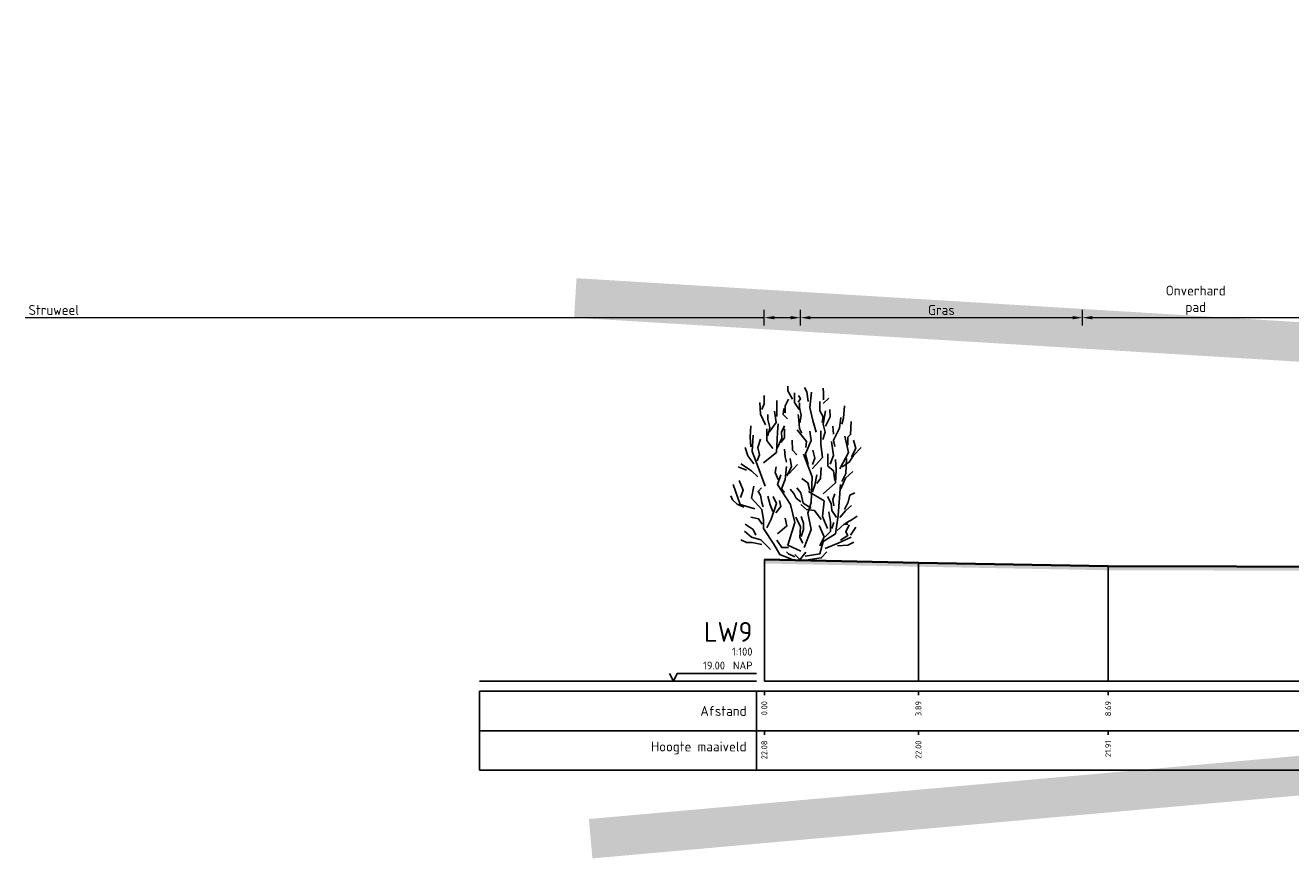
# Model space of a CAD drawing. Header units: metres. Extents: x 173015 to 189682, y 346605 to 348504.
# Tile 171 of 212: x 189079 to 189111, y 348235 to 348256. Entities that reach past the tile are written whole.
import ezdxf
from ezdxf.enums import TextEntityAlignment as Align

# ---------------------------------------------------------------- set-up
doc = ezdxf.new("R2010")
doc.units = ezdxf.units.M
doc.header["$PDMODE"] = 35
doc.header["$PDSIZE"] = 0.075
for name, color, linetype, lineweight in [('B-ME-GR-HEESTER-SD', 252, 'Continuous', 25), ('X-ME-AL-PROFIEL_HUIDIG MAAIVELD-GD', 252, 'Continuous', 0), ('X-XX-AL-DETAIL1-M-B', 252, 'Continuous', 18), ('X-XX-AL-DWARSPROFIEL_PROFIELLIJN MAAIVELD-GD', 8, 'Continuous', 35), ('X-XX-AL-HULPGEOMETRIE-G', 50, 'Continuous', 25)]:
    doc.layers.add(name, color=color, linetype=linetype, lineweight=lineweight)
doc.layers.add('X-ME-AL-PROFIELRASTER-S', color=7, linetype='Continuous')
doc.styles.add('NLCS-ISO-ANNOTATIVE-T18', font='NLCS-ISO.ttf', dxfattribs={"height": 1.8})
doc.styles.add('NLCS-ISO-M100-T25', font='NLCS-ISO.ttf', dxfattribs={"height": 0.25})
doc.dimstyles.new('NLCS-M100-T25-PIJL_L3_H2', dxfattribs={"dimscale": 0.1, "dimtxt": 2.5, "dimasz": 2.5, "dimexe": 2, "dimexo": 2, "dimgap": 0.7, "dimtad": 1, "dimdec": 3, "dimzin": 0, "dimdsep": 46, "dimtxsty": 'NLCS-ISO-M100-T25', "dimcen": 0, "dimdle": 2, "dimclrd": 256, "dimclre": 256, "dimclrt": 256, "dimazin": 0, "dimtfac": 1, "dimtdec": 3, "dimtofl": 0, "dimtmove": 0, "dimatfit": 3, "dimfxl": 2, "dimfxlon": 1, "dimtfillclr": 256, "dimtolj": 1, "dimtzin": 0, "dimlwd": -1, "dimlwe": -1, "dimarcsym": 0})

# ---------------------------------------------------------------- blocks, each defined once
blk = doc.blocks.new('SAL-PROFIELRASTER-D')
at = {"color": 0, "linetype": 'ByBlock', "lineweight": -2, "flags": 128}
for points in [[(-2, 0), (-72, 0)], [(-24, 2), (-23, 0), (-22, 2), (-2, 2)], [(-72, -12.5), (-72, -2.5)], [(0, -2.5), (-72, -2.5)], [(-2, -12.5), (-2, -2.5)], [(0, -12.5), (-72, -12.5)]]:
    blk.add_lwpolyline(points, dxfattribs=at)
at = {"color": 0, "linetype": 'ByBlock', "lineweight": -2, "style": 'NLCS-ISO-ANNOTATIVE-T18'}
blk.add_text('NAP', height=2, dxfattribs=at).set_placement((-3, 3), align=Align.RIGHT)
blk.add_text('Afstand', height=2.5, dxfattribs=at).set_placement((-4.5, -7.5), align=Align.MIDDLE_RIGHT)
for tag, height, p in [('PROFIELNR', 5, (-3, 10)), ('SCHAAL', 2, (-3, 6.5)), ('NAP', 2, (-9.94, 3))]:
    blk.add_attdef(tag, text='', height=height, dxfattribs=at).set_placement(p, align=Align.RIGHT)
blk = doc.blocks.new('SAL-PROFIELRASTER_BALK_EIND1-D')
at = {"color": 0, "linetype": 'ByBlock', "lineweight": -2, "flags": 128}
for points in [[(0, 0), (1, 0)], [(0, -2.5), (1, -2.5)], [(0, -12.5), (1, -12.5)]]:
    blk.add_lwpolyline(points, dxfattribs=at)
blk = doc.blocks.new('SAL-PROFIELRASTER_BALK-D')
at = {"color": 0, "linetype": 'ByBlock', "lineweight": -2}
for p, q in [((-72, -12.5), (-72, -2.5)), ((-2, -2.5), (-2, -12.5)), ((0, -12.5), (-72, -12.5))]:
    blk.add_line(p, q, dxfattribs=at)
at = {"color": 0, "linetype": 'ByBlock', "lineweight": -2, "style": 'NLCS-ISO-ANNOTATIVE-T18'}
for tag, height, p in [('TITEL1', 2.5, (-4.5, -6.5)), ('TITEL2', 1.5, (-4.5, -9.5))]:
    blk.add_attdef(tag, text='', height=height, dxfattribs=at).set_placement(p, align=Align.MIDDLE_RIGHT)
blk = doc.blocks.new('SAL-PROFIELRASTER_BALK_EIND2-D')
at = {"color": 0, "linetype": 'ByBlock', "lineweight": -2}
blk.add_line((1, -12.5), (0, -12.5), dxfattribs=at)
blk = doc.blocks.new('SAL-PROFIELRASTER_BALK_DATA-D')
at = {"color": 0, "linetype": 'ByBlock', "lineweight": -2}
blk.add_lwpolyline([(0, -3.5), (0, -2.5)], dxfattribs=at)
at = {"color": 0, "linetype": 'ByBlock', "lineweight": -2, "style": 'NLCS-ISO-ANNOTATIVE-T18'}
blk.add_attdef('GETAL', text='', height=1.5, rotation=90, dxfattribs=at).set_placement((0.75, -5), align=Align.RIGHT)
blk = doc.blocks.new('SAL-PROFIELRASTER_AANHAAL-D')
at = {"color": 9, "linetype": 'ByBlock', "lineweight": -2, "flags": 128}
blk.add_lwpolyline([(0, 1), (0, 0)], dxfattribs=at)
blk = doc.blocks.new('*D68')
at = {"layer": 'Defpoints', "color": 0, "transparency": 16777216}
for p in [(189105.837, 348248.232), (189105.837, 348236.713), (189111.567, 348236.713)]:
    blk.add_point(p, dxfattribs=at)
at = {"layer": 'X-XX-AL-DETAIL1-M-B', "transparency": 16777216}
for p, q in [((189105.837, 348248.032), (189105.837, 348248.432)), ((189111.317, 348248.232), (189106.087, 348248.232)), ((189111.567, 348248.032), (189111.567, 348248.432))]:
    blk.add_line(p, q, dxfattribs=at)
for points in [[(189106.087, 348248.273), (189106.087, 348248.19), (189105.837, 348248.232)], [(189111.317, 348248.273), (189111.317, 348248.19), (189111.567, 348248.232)]]:
    blk.add_solid(points, dxfattribs=at)
at = {"layer": 'X-XX-AL-DETAIL1-M-B', "transparency": 16777216, "insert": (189108.702, 348248.672), "char_height": 0.25, "attachment_point": 5, "style": 'NLCS-ISO-M100-T25'}
blk.add_mtext('\\A1;Onverhard \\Ppad', dxfattribs=at)
blk = doc.blocks.new('*D69')
at = {"layer": 'Defpoints', "color": 0, "transparency": 16777216}
for p in [(189098.709, 348248.232), (189098.709, 348236.713), (189105.837, 348236.713)]:
    blk.add_point(p, dxfattribs=at)
at = {"layer": 'X-XX-AL-DETAIL1-M-B', "transparency": 16777216}
for p, q in [((189098.709, 348248.032), (189098.709, 348248.432)), ((189105.587, 348248.232), (189098.959, 348248.232)), ((189105.837, 348248.032), (189105.837, 348248.432))]:
    blk.add_line(p, q, dxfattribs=at)
for points in [[(189098.959, 348248.273), (189098.959, 348248.19), (189098.709, 348248.232)], [(189105.587, 348248.273), (189105.587, 348248.19), (189105.837, 348248.232)]]:
    blk.add_solid(points, dxfattribs=at)
at = {"layer": 'X-XX-AL-DETAIL1-M-B', "transparency": 16777216, "insert": (189102.273, 348248.427), "char_height": 0.25, "attachment_point": 5, "style": 'NLCS-ISO-M100-T25'}
blk.add_mtext('\\A1;Gras', dxfattribs=at)
blk = doc.blocks.new('SGR-HEESTER_S01_E_ZIJ-D')
blk.add_line((-0.166, 0), (0.141, 0))
at = {"flags": 128}
for points in [[(-0.975, 3.816), (-0.916, 3.956), (-0.916, 4.168)], [(-0.2, 4.074), (-0.317, 4.285), (-0.317, 4.402)], [(-0.035, 3.816), (-0.153, 3.992), (-0.153, 4.238)], [(-0.059, 4.003), (0, 4.086), (-0.047, 4.168)], [(0.2, 4.015), (0.164, 4.261), (0.106, 4.367)], [(0.399, 3.241), (0.317, 3.534), (0.235, 3.863), (0.282, 4.25)], [(0.587, 4.062), (0.587, 4.226), (0.575, 4.355)], [(-0.881, 3.429), (-1.01, 3.698), (-1.022, 3.992)], [(-0.599, 3.64), (-0.599, 3.886), (-0.599, 4.039)], [(-0.329, 3.581), (-0.434, 3.687), (-0.423, 3.839)], [(-0.387, 3.734), (-0.387, 3.91), (-0.305, 4.074)], [(-0.012, 3.476), (0.023, 3.663), (-0.023, 3.863), (-0.023, 3.98)], [(0.552, 3.487), (0.575, 3.628), (0.493, 3.781), (0.493, 4.015)], [(0.575, 3.968), (0.716, 4.097)], [(1.045, 3.44), (1.092, 3.593), (1.115, 3.91)], [(-0.822, 3.147), (-0.775, 3.358), (-0.822, 3.558), (-0.822, 3.687)], [(-0.787, 3.241), (-0.611, 3.487), (-0.658, 3.769)], [(0.035, 3.217), (-0.023, 3.335), (-0.047, 3.64), (-0.059, 3.687)], [(0.564, 3.053), (0.622, 3.241), (0.575, 3.44), (0.634, 3.781)], [(0.634, 3.393), (0.751, 3.628), (0.74, 3.816)], [(0.869, 2.877), (0.834, 3.041), (0.986, 3.346), (1.022, 3.616)], [(-1.256, 2.866), (-1.268, 3.112), (-1.256, 3.405)], [(-0.933, 2.465), (-0.604, 2.728), (-0.582, 3.231), (-0.56, 3.45)], [(-0.693, 2.83), (-0.845, 3.03), (-0.845, 3.323)], [(-0.599, 2.819), (-0.47, 3.088), (-0.481, 3.241), (-0.399, 3.405)], [(-0.493, 2.983), (-0.399, 3.1), (-0.399, 3.323)], [(0.141, 2.854), (0.153, 3.006), (-0.082, 3.3)], [(0.2, 2.431), (0.129, 2.69), (0.27, 3.03), (0.235, 3.264)], [(0.294, 2.312), (0.557, 2.597), (0.513, 2.925), (0.513, 3.275)], [(0.834, 3.194), (0.822, 3.393)], [(1.198, 2.912), (1.198, 3.112), (1.268, 3.182), (1.28, 3.511)], [(-0.889, 1.874), (-1.064, 2.356), (-1.218, 2.75), (-1.196, 3.166)], [(-1.092, 2.514), (-1.033, 2.666), (-1.08, 2.854), (-1.01, 3.065)], [(-0.094, 2.666), (-0.2, 2.783), (-0.211, 3.041)], [(0.751, 2.431), (0.834, 2.654), (0.787, 3.006)], [(0.995, 2.312), (1.214, 2.728), (1.126, 3.144)], [(1.292, 2.619), (1.397, 2.83), (1.339, 3.041)], [(-1.174, 2.443), (-1.327, 2.643), (-1.397, 2.854)], [(-0.352, 2.478), (-0.387, 2.619), (-0.399, 2.807)], [(-0.341, 2.138), (-0.223, 2.361), (-0.258, 2.572)], [(0.097, 0.321), (0.272, 0.78), (0.184, 1.196), (0.272, 1.459), (0.294, 2.115), (0.075, 2.684)], [(0.305, 2.42), (0.364, 2.584), (0.317, 2.783)], [(0.869, 2.021), (0.834, 2.267), (0.693, 2.385), (0.693, 2.69)], [(1.045, 1.997), (1.151, 2.197), (1.162, 2.572)], [(1.057, 2.361), (1.233, 2.478), (1.339, 2.654), (1.538, 2.854)], [(-1.362, 2.279), (-1.573, 2.361)], [(-1.08, 2.115), (-1.233, 2.267), (-1.503, 2.443)], [(-0.564, 2.044), (-0.634, 2.22), (-0.611, 2.361)], [(-0.399, 1.716), (-0.481, 1.81), (-0.387, 2.044), (-0.352, 2.373)], [(-0.294, 2.185), (-0.07, 2.42)], [(0.411, 1.939), (0.505, 2.068), (0.528, 2.349)], [(0.579, 1.677), (0.885, 1.962), (0.907, 2.29), (0.885, 2.553)], [(1.022, 1.81), (1.139, 2.08), (1.327, 2.244)], [(-1.515, 1.587), (-1.444, 1.775), (-1.55, 2.021)], [(0.009, 0.233), (-0.319, 0.386), (-0.144, 0.955), (-0.254, 1.415), (-0.582, 1.918), (-0.495, 2.159)], [(0.235, 1.763), (0.188, 1.962), (0.035, 2.068)], [(0.305, 1.728), (0.364, 1.904), (0.411, 2.162)], [(-1.432, 1.34), (-1.597, 1.423), (-1.714, 1.528), (-1.761, 1.634)], [(-1.152, 1.305), (-1.524, 1.415), (-1.7, 1.918)], [(-0.166, 0), (-0.517, 0.145), (-0.67, 0.408), (-0.933, 0.802), (-0.933, 1.021), (-0.977, 1.284), (-1.24, 1.568), (-1.174, 1.874)], [(-0.939, 1.352), (-0.975, 1.458), (-1.01, 1.645), (-1.069, 1.739), (-0.986, 1.833)], [(-0.845, 0.824), (-0.736, 1.043), (-0.604, 1.437), (-0.692, 1.612)], [(-0.693, 1.235), (-0.763, 1.399), (-0.822, 1.622)], [(0.012, 1.481), (-0.106, 1.575), (-0.164, 1.692), (-0.258, 1.798)], [(0.27, 1.317), (0.07, 1.446), (0.012, 1.704), (-0.094, 1.833)], [(0.119, 0.102), (0.491, 0.167), (0.579, 0.474), (0.885, 0.671), (0.951, 1.13), (1.017, 1.918)], [(0.688, 0.802), (0.557, 1.108), (0.601, 1.502), (0.206, 1.743)], [(0.916, 1.082), (0.798, 1.258), (0.775, 1.434), (0.681, 1.61)], [(0.845, 1.376), (0.822, 1.54), (0.869, 1.681)], [(1.115, 1.282), (1.209, 1.47), (1.245, 1.645), (1.374, 1.704)], [(-0.622, 1.2), (-0.493, 1.364), (-0.528, 1.516)], [(0.528, 1.035), (0.446, 1.129), (0.352, 1.258), (0.153, 1.282), (0.012, 1.411)], [(0.998, 1.082), (1.139, 1.247), (1.292, 1.387)], [(-0.963, 0.918), (-1.057, 1.047), (-1.256, 1.094)], [(-0.582, 0.671), (-0.341, 0.868), (-0.385, 1.065)], [(0.059, 0.437), (-0.012, 0.578), (0, 0.848), (-0.117, 1.094)], [(0.023, 0.601), (0.082, 0.777), (0.082, 0.942), (0.023, 1.106)], [(0.622, 0.59), (0.763, 0.73), (0.763, 0.977), (0.716, 1.223)], [(1.139, 0.942), (1.28, 1.012), (1.432, 1.118)], [(-0.758, 0.277), (-0.999, 0.518), (-1.24, 0.583), (-1.415, 0.736)], [(-1.127, 0.637), (-1.198, 0.777), (-1.397, 0.918)], [(0.493, 0.367), (0.599, 0.59), (0.47, 0.883)], [(0.798, 0.801), (0.845, 0.953)], [(0.928, 0.754), (1.104, 0.918), (1.198, 0.918)], [(1.01, 0.508), (1.198, 0.625), (1.151, 0.719), (1.233, 0.895)], [(1.268, 0.637), (1.397, 0.836)], [(-0.975, 0.402), (-1.221, 0.449), (-1.362, 0.449), (-1.503, 0.519)], [(-0.305, 0.32), (-0.47, 0.32), (-0.599, 0.508)], [(0.622, 0.299), (0.951, 0.43), (1.28, 0.583)], [(0.939, 0.367), (1.198, 0.379), (1.35, 0.461)], [(-0.141, 0.085), (-0.305, 0.167), (-0.352, 0.214)], [(0, 0), (-0.141, 0.144)], [(-0.023, 0), (0.141, 0.203)], [(0.141, 0), (0.528, 0.062), (0.669, 0.214)]]:
    blk.add_lwpolyline(points, dxfattribs=at)
blk = doc.blocks.new('*D70')
at = {"layer": 'Defpoints', "color": 0, "transparency": 16777216}
for p in [(189097.797, 348248.232), (189097.797, 348236.713), (189098.709, 348236.713)]:
    blk.add_point(p, dxfattribs=at)
at = {"layer": 'X-XX-AL-DETAIL1-M-B', "transparency": 16777216}
for p, q in [((189097.797, 348248.232), (189079.117, 348248.232)), ((189097.797, 348248.032), (189097.797, 348248.432)), ((189098.459, 348248.232), (189098.047, 348248.232)), ((189098.709, 348248.032), (189098.709, 348248.432))]:
    blk.add_line(p, q, dxfattribs=at)
for points in [[(189098.047, 348248.273), (189098.047, 348248.19), (189097.797, 348248.232)], [(189098.459, 348248.273), (189098.459, 348248.19), (189098.709, 348248.232)]]:
    blk.add_solid(points, dxfattribs=at)
at = {"layer": 'X-XX-AL-DETAIL1-M-B', "transparency": 16777216, "insert": (189079.837, 348248.427), "char_height": 0.25, "attachment_point": 5, "style": 'NLCS-ISO-M100-T25'}
blk.add_mtext('\\A1;Struweel', dxfattribs=at)

msp = doc.modelspace()

# ---------------------------------------------------------------- hatches: boundary and pattern name
at = {"layer": 'X-ME-AL-PROFIEL_HUIDIG MAAIVELD-GD'}
h = msp.add_hatch(dxfattribs=at)
h.set_pattern_fill('AGR-MAAIVELD', color=256, scale=0.05, pattern_type=2)
h.set_pattern_definition([(45, (2368.14905, 368.7254), (-0.25000007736, 0.25000007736), []), (45, (2368.11333, 368.7611), (0, 0.50000015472), [0.3535535, -0.3535535]), (45, (2368.07762, 368.7968), (0, 0.50000015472), [0.3535535, -0.3535535]), (45, (2368.0414, 368.83303), (0, 0.50000015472), [0.3535535, -0.3535535]), (45, (2368.0062, 368.86824), (0, 0.50000015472), [0.3535535, -0.3535535]), (45, (2367.97048, 368.90396), (0, 0.50000015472), [0.3535535, -0.3535535]), (45, (2367.93476, 368.93967), (0, 0.50000015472), [0.3535535, -0.3535535]), (315, (2368.14905, 368.7254), (0.25000007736, 0.25000007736), []), (315, (2368.18476, 368.7611), (0.50000015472, -1e-16), [0.3535535, -0.3535535]), (315, (2368.22048, 368.7968), (0.50000015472, -1e-16), [0.3535535, -0.3535535]), (315, (2368.2567, 368.83303), (0.50000015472, -1e-16), [0.3535535, -0.3535535]), (315, (2368.2919, 368.86824), (0.50000015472, -1e-16), [0.3535535, -0.3535535]), (315, (2368.32762, 368.90396), (0.50000015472, -1e-16), [0.3535535, -0.3535535]), (315, (2368.36333, 368.93967), (0.50000015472, -1e-16), [0.3535535, -0.3535535])])
h.paths.add_polyline_path([(189309.1081, 348242.3459), (189309.1081, 348242.2459), (189306.2263, 348242.2149), (189303.4111, 348242.1849), (189300.8771, 348242.1079), (189298.1284, 348242.0649), (189295.1163, 348242.0529), (189291.9557, 348242.0129), (189289.2109, 348241.9919), (189286.6216, 348242.0109), (189283.9774, 348242.0669), (189281.4159, 348242.0469), (189278.9863, 348242.0519), (189276.253, 348242.0749), (189273.6076, 348242.0449), (189270.7838, 348242.0749), (189267.9844, 348242.1119), (189265.3376, 348242.1159), (189262.9408, 348242.1199), (189260.4099, 348242.1349), (189257.6158, 348242.1409), (189254.8556, 348242.1219), (189251.6034, 348242.1169), (189248.7069, 348242.1089), (189246.0372, 348242.1029), (189243.1956, 348242.0799), (189238.7217, 348242.1789), (189233.5051, 348242.0749), (189229.2034, 348242.0669), (189223.4416, 348242.0419), (189219.391, 348241.9609), (189213.0969, 348241.9549), (189208.4389, 348241.9329), (189201.96, 348241.9309), (189196.8686, 348241.8689), (189190.4986, 348241.7989), (189184.6124, 348241.7389), (189176.1617, 348241.5379), (189170.4351, 348241.4769), (189166.7592, 348241.4529), (189163.1955, 348241.4159), (189159.7892, 348241.4849), (189156.4852, 348241.5519), (189152.3716, 348241.5729), (189148.3403, 348241.6409), (189144.8275, 348241.6849), (189141.318, 348241.6899), (189138.0783, 348241.7179), (189134.3587, 348241.7129), (189130.3943, 348241.6859), (189126.0856, 348241.7199), (189121.3401, 348241.7579), (189117.1181, 348241.7799), (189112.9832, 348241.8279), (189106.4872, 348241.8429), (189101.6924, 348241.9329), (189097.7975, 348242.0139), (189097.7975, 348242.1139), (189101.6924, 348242.0329), (189106.4872, 348241.9429), (189112.9832, 348241.9279), (189117.1181, 348241.8799), (189121.3401, 348241.8579), (189126.0856, 348241.8199), (189130.3943, 348241.7859), (189134.3587, 348241.8129), (189138.0783, 348241.8179), (189141.318, 348241.7899), (189144.8275, 348241.7849), (189148.3403, 348241.7409), (189152.3716, 348241.6729), (189156.4852, 348241.6519), (189159.7892, 348241.5849), (189163.1955, 348241.5159), (189166.7592, 348241.5529), (189170.4351, 348241.5769), (189176.1617, 348241.6379), (189184.6124, 348241.8389), (189190.4986, 348241.8989), (189196.8686, 348241.9689), (189201.96, 348242.0309), (189208.4389, 348242.0329), (189213.0969, 348242.0549), (189219.391, 348242.0609), (189223.4416, 348242.1419), (189229.2034, 348242.1669), (189233.5051, 348242.1749), (189238.7217, 348242.2789), (189243.1956, 348242.1799), (189246.0372, 348242.2029), (189248.7069, 348242.2089), (189251.6034, 348242.2169), (189254.8556, 348242.2219), (189257.6158, 348242.2409), (189260.4099, 348242.2349), (189262.9408, 348242.2199), (189265.3376, 348242.2159), (189267.9844, 348242.2119), (189270.7838, 348242.1749), (189273.6076, 348242.1449), (189276.253, 348242.1749), (189278.9863, 348242.1519), (189281.4159, 348242.1469), (189283.9774, 348242.1669), (189286.6216, 348242.1109), (189289.2109, 348242.0919), (189291.9557, 348242.1129), (189295.1163, 348242.1529), (189298.1284, 348242.1649), (189300.8771, 348242.2079), (189303.4111, 348242.2849), (189306.2263, 348242.3149)])

# ---------------------------------------------------------------- linework, layer by layer
at = {"layer": 'X-XX-AL-DWARSPROFIEL_PROFIELLIJN MAAIVELD-GD'}
msp.add_lwpolyline([(189097.7975, 348242.1139), (189101.6924, 348242.0329), (189106.4872, 348241.9429), (189112.9832, 348241.9279), (189117.1181, 348241.8799), (189121.3401, 348241.8579), (189126.0856, 348241.8199), (189130.3943, 348241.7859), (189134.3587, 348241.8129), (189138.0783, 348241.8179), (189141.318, 348241.7899), (189144.8275, 348241.7849), (189148.3403, 348241.7409), (189152.3716, 348241.6729), (189156.4852, 348241.6519)], dxfattribs=at)
at = {"layer": 'X-XX-AL-HULPGEOMETRIE-G', "const_width": 1}
msp.add_lwpolyline([(189093.4081, 348235.0519), (189318.19, 348255.0811), (189317.97, 348235.0519), (189093.0198, 348248.7316)], dxfattribs=at)

# ---------------------------------------------------------------- block references
at = {"layer": 'B-ME-GR-HEESTER-SD'}
msp.add_blockref('SGR-HEESTER_S01_E_ZIJ-D', (189098.7095, 348242.0949), dxfattribs=at)
at = {"layer": 'X-ME-AL-PROFIELRASTER-S'}
for p, yscale in [((189097.7975, 348239.0339), 3.079999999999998), ((189101.6924, 348239.0339), 2.998999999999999), ((189106.4872, 348239.0339), 2.908999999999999)]:
    msp.add_blockref('SAL-PROFIELRASTER_AANHAAL-D', p, dxfattribs=dict(at, yscale=yscale))
at = {"layer": 'X-ME-AL-PROFIELRASTER-S', "xscale": 0.1, "yscale": 0.1, "zscale": 0.1}
for name, p, values in [('SAL-PROFIELRASTER-D', (189097.7975, 348239.0339), {'PROFIELNR': 'LW9', 'SCHAAL': '1:100', 'NAP': '19.00'}), ('SAL-PROFIELRASTER_BALK_DATA-D', (189097.7975, 348239.0339), {'GETAL': '0.00'}), ('SAL-PROFIELRASTER_BALK_DATA-D', (189101.6924, 348239.0339), {'GETAL': '3.89'}), ('SAL-PROFIELRASTER_BALK_DATA-D', (189106.4872, 348239.0339), {'GETAL': '8.69'}), ('SAL-PROFIELRASTER_BALK-D', (189097.7975, 348238.0339), {'TITEL1': 'Hoogte maaiveld'}), ('SAL-PROFIELRASTER_BALK_DATA-D', (189097.7975, 348238.0339), {'GETAL': '22.08'}), ('SAL-PROFIELRASTER_BALK_DATA-D', (189101.6924, 348238.0339), {'GETAL': '22.00'}), ('SAL-PROFIELRASTER_BALK_DATA-D', (189106.4872, 348238.0339), {'GETAL': '21.91'})]:
    msp.add_blockref(name, p, dxfattribs=at).add_auto_attribs(values)
at = {"layer": 'X-ME-AL-PROFIELRASTER-S', "xscale": 212.5606295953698, "yscale": 0.1, "zscale": 212.5606295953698}
for name, p in [('SAL-PROFIELRASTER_BALK_EIND1-D', (189097.7975, 348239.0339)), ('SAL-PROFIELRASTER_BALK_EIND2-D', (189097.7975, 348238.0339))]:
    msp.add_blockref(name, p, dxfattribs=at)

# ---------------------------------------------------------------- dimensions: what is measured, and where the dimension line sits
at = {"layer": 'X-XX-AL-DETAIL1-M-B'}
for base, p1, p2, text, picture, middle in [((189105.8375, 348248.2316), (189111.5675, 348236.7127), (189105.8375, 348236.7127), 'Onverhard \\Ppad', '*D68', (189108.7025, 348248.2316)), ((189097.7975, 348248.2316), (189098.7095, 348236.7127), (189097.7975, 348236.7127), 'Struweel', '*D70', (189079.8375, 348248.2316)), ((189098.7095, 348248.2316), (189105.8375, 348236.7127), (189098.7095, 348236.7127), 'Gras', '*D69', (189102.2735, 348248.2316))]:
    dim = msp.add_linear_dim(base=base, p1=p1, p2=p2, text=text, dimstyle='NLCS-M100-T25-PIJL_L3_H2', dxfattribs=at)
    dim.commit()
    dim.dimension.update_dxf_attribs({"geometry": picture, "text_midpoint": middle, "dimtype": 160})

doc.saveas('drawing.dxf')
